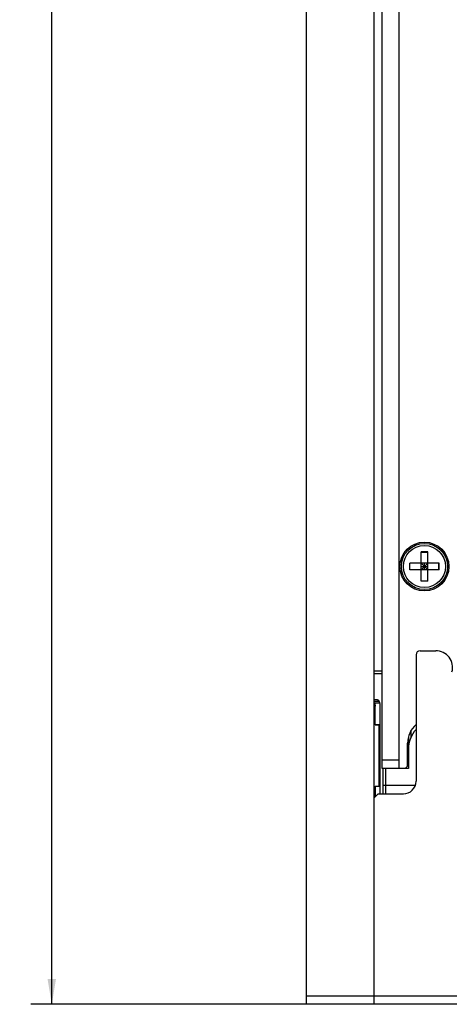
# Model space of a CAD drawing. Header units: millimetres. Extents: x 742 to 1452, y 144 to 826.
# Tile 5 of 40: x 1024 to 1075, y 144 to 261. Entities that reach past the tile are written whole.
import ezdxf
from ezdxf.enums import TextEntityAlignment as Align

# ---------------------------------------------------------------- set-up
doc = ezdxf.new("R2010")
doc.units = ezdxf.units.MM
doc.header["$LTSCALE"] = 32.67
doc.layers.get('0').update_dxf_attribs({"linetype": 'CONTINUOUS'})
doc.layers.add('00_COMPONENTS', color=7, linetype='CONTINUOUS')
doc.layers.add('51__DRAFT_DIMS', color=7, linetype='CONTINUOUS')
doc.styles.get("Standard").update_dxf_attribs({"font": 'simfang.ttf'})
doc.dimstyles.new('DIMSTYLE_1', dxfattribs={"dimtxt": 3, "dimasz": 3, "dimexe": 2.5, "dimexo": 0.5, "dimgap": 0.75, "dimtad": 1, "dimdsep": 46, "dimtxsty": 'STANDARD', "dimblk": '_FILLED', "dimblk1": '_FILLED', "dimblk2": '_FILLED', "dimcen": 0.09, "dimclrt": 3, "dimazin": 2, "dimtp": 0.8, "dimtm": 0.8, "dimtfac": 1, "dimtofl": 0, "dimtmove": 0, "dimatfit": 3, "dimldrblk": '_FILLED', "dimfxl": 1, "dimtolj": 1, "dimarcsym": 0})
doc.dimstyles.new('DIMSTYLE_2', dxfattribs={"dimtxt": 3, "dimasz": 3, "dimexe": 2.5, "dimexo": 0.5, "dimgap": 0.75, "dimtad": 1, "dimdsep": 46, "dimtxsty": 'STANDARD', "dimblk": '_FILLED', "dimblk1": '_FILLED', "dimblk2": '_FILLED', "dimcen": 0.09, "dimclrt": 3, "dimazin": 2, "dimtp": 0.3, "dimtm": 0.3, "dimtfac": 1, "dimtofl": 0, "dimtmove": 0, "dimatfit": 3, "dimldrblk": '_FILLED', "dimfxl": 1, "dimtolj": 1, "dimarcsym": 0})

# ---------------------------------------------------------------- blocks, each defined once
blk = doc.blocks.new('_FILLED')
at = {"color": 0, "linetype": 'ByBlock'}
blk.add_solid([(0, 0), (-1, 0.167), (-1, -0.167)], dxfattribs=at)
blk = doc.blocks.new('*D1')
at = {"layer": '51__DRAFT_DIMS', "color": 4}
for p, q in [((1073.48, 547.87), (1025.06, 547.87)), ((1027.56, 547.87), (1027.56, 345.87)), ((1027.56, 143.87), (1027.56, 345.87)), ((1065.28, 143.87), (1025.06, 143.87))]:
    blk.add_line(p, q, dxfattribs=at)
at = {"layer": '51__DRAFT_DIMS', "color": 4, "xscale": 3, "yscale": 3, "zscale": 3}
for p, rotation in [((1027.56, 547.87), 90), ((1027.56, 143.87), 270)]:
    blk.add_blockref('_FILLED', p, dxfattribs=dict(at, rotation=rotation))
at = {"layer": '51__DRAFT_DIMS', "color": 3}
blk.add_text('404', height=3, rotation=90, dxfattribs=at).set_placement((1026.81, 345.87), align=Align.CENTER)
blk = doc.blocks.new('*D2')
at = {"layer": '51__DRAFT_DIMS', "color": 4}
for p, q in [((1057.78, 547.37), (1057.78, 575.97)), ((1152.28, 170.67), (1152.28, 575.97)), ((1057.78, 573.47), (1105.03, 573.47)), ((1152.28, 573.47), (1105.03, 573.47))]:
    blk.add_line(p, q, dxfattribs=at)
at = {"layer": '51__DRAFT_DIMS', "color": 4, "xscale": 3, "yscale": 3, "zscale": 3, "rotation": 180}
blk.add_blockref('_FILLED', (1057.78, 573.47), dxfattribs=at)
at = {"layer": '51__DRAFT_DIMS', "color": 4, "xscale": 3, "yscale": 3, "zscale": 3}
blk.add_blockref('_FILLED', (1152.28, 573.47), dxfattribs=at)
at = {"layer": '51__DRAFT_DIMS', "color": 3}
blk.add_text('94.5', height=3, dxfattribs=at).set_placement((1105.03, 574.22), align=Align.CENTER)

msp = doc.modelspace()

# ---------------------------------------------------------------- linework, layer by layer
at = {"layer": '00_COMPONENTS', "color": 7}
for p, q in [((1057.784, 143.873), (1057.784, 547.873)), ((1065.784, 547.873), (1065.784, 143.873)), ((1066.784, 171.873), (1066.784, 519.873)), ((1068.784, 171.873), (1068.784, 519.873)), ((1072.184, 197.623), (1071.384, 197.623)), ((1071.384, 194.123), (1071.384, 197.623)), ((1071.384, 197.586), (1072.184, 197.586)), ((1072.184, 194.123), (1072.184, 197.623)), ((1073.534, 196.273), (1070.034, 196.273)), ((1070.034, 195.473), (1070.034, 196.273)), ((1073.534, 195.473), (1070.034, 195.473)), ((1070.071, 195.473), (1070.071, 196.273)), ((1071.384, 196.273), (1072.184, 195.473)), ((1071.384, 195.473), (1072.184, 196.273)), ((1071.384, 195.873), (1072.184, 195.873)), ((1071.784, 195.473), (1071.784, 196.273)), ((1073.496, 195.473), (1073.496, 196.273)), ((1073.534, 195.473), (1073.534, 196.273)), ((1071.384, 194.16), (1072.184, 194.16)), ((1072.184, 194.123), (1071.384, 194.123)), ((1070.784, 185.373), (1070.784, 170.373)), ((1071.284, 185.873), (1073.119, 185.873)), ((1066.784, 183.423), (1065.784, 183.423)), ((1066.784, 183.123), (1065.784, 183.123)), ((1065.784, 180.073), (1066.151, 180.073)), ((1065.784, 179.873), (1066.324, 179.873)), ((1065.784, 179.673), (1066.467, 179.673)), ((1065.937, 177.063), (1065.937, 179.273)), ((1066.501, 179.373), (1066.501, 168.873)), ((1066.501, 177.086), (1065.937, 177.063)), ((1065.937, 177.063), (1066.387, 177.063)), ((1066.387, 177.063), (1066.501, 177.068)), ((1066.387, 177.063), (1066.387, 169.782)), ((1069.884, 175.641), (1069.884, 171.873)), ((1070.184, 176.37), (1070.184, 175.591)), ((1069.784, 172.173), (1069.784, 174.873)), ((1068.784, 172.873), (1066.784, 172.873)), ((1069.484, 171.873), (1069.784, 172.173)), ((1069.884, 171.873), (1066.784, 171.873)), ((1066.884, 168.873), (1066.884, 171.873)), ((1067.184, 168.873), (1067.184, 171.873)), ((1065.937, 169.782), (1066.387, 169.782)), ((1065.937, 169.782), (1066.501, 169.76)), ((1065.937, 169.782), (1065.937, 168.526)), ((1066.501, 169.778), (1066.387, 169.782)), ((1070.698, 169.873), (1066.884, 169.873)), ((1066.284, 168.873), (1065.784, 168.373)), ((1066.284, 168.873), (1069.284, 168.873)), ((1057.784, 144.873), (1085.348, 144.873)), ((1152.284, 143.873), (1057.784, 143.873))]:
    msp.add_line(p, q, dxfattribs=at)
for radius in [2.9, 2.739, 2.5]:
    msp.add_circle((1071.784, 195.873), radius, dxfattribs=at)
for centre, radius, start, end in [((1071.284, 185.373), 0.5, 90, 180), ((1073.119, 183.873), 2, 344.74248, 90), ((1072.784, 174.873), 3, 131.81257, 180), ((1073.384, 174.173), 3.5, 137.97997, 180), ((1069.284, 170.373), 1.5, 270, 360)]:
    msp.add_arc(centre, radius, start, end, dxfattribs=at)
for points, knots in [([(1065.784, 179.662), (1065.808, 179.65), (1065.841, 179.619), (1065.873, 179.568), (1065.904, 179.5), (1065.93, 179.401), (1065.937, 179.317), (1065.937, 179.273)], [0, 0, 0, 0, 0.1846222, 0.295902, 0.4195917, 0.6975388, 1, 1, 1, 1]), ([(1066.151, 180.073), (1066.169, 180.073), (1066.206, 180.067), (1066.26, 180.041), (1066.31, 179.999), (1066.339, 179.964), (1066.353, 179.944)], [0, 0, 0, 0, 0.2186124, 0.4516965, 0.7101465, 1, 1, 1, 1]), ([(1066.324, 179.873), (1066.339, 179.873), (1066.37, 179.867), (1066.397, 179.851), (1066.41, 179.842)], [0, 0, 0, 0, 0.4795113, 1, 1, 1, 1]), ([(1066.353, 179.944), (1066.377, 179.909), (1066.42, 179.828), (1066.466, 179.691), (1066.494, 179.536), (1066.501, 179.428), (1066.501, 179.373)], [0, 0, 0, 0, 0.2136159, 0.4571099, 0.7227132, 1, 1, 1, 1])]:
    msp.add_open_spline(points, degree=3, knots=knots, dxfattribs=at)

# ---------------------------------------------------------------- dimensions: what is measured, and where the dimension line sits
at = {"layer": '51__DRAFT_DIMS', "color": 4}
dim = msp.add_linear_dim(base=(1152.284, 573.472), p1=(1057.784, 546.873), p2=(1152.284, 170.173), dimstyle='DIMSTYLE_2', dxfattribs=at)
dim.commit()
dim.dimension.update_dxf_attribs({"geometry": '*D2', "text_midpoint": (1104.955, 573.472), "dimtype": 160})
dim = msp.add_linear_dim(base=(1027.559, 547.873), p1=(1065.784, 143.873), p2=(1073.984, 547.873), angle=90, dimstyle='DIMSTYLE_1', dxfattribs=at)
dim.commit()
dim.dimension.update_dxf_attribs({"geometry": '*D1', "text_midpoint": (1027.559, 345.838), "dimtype": 160})

doc.saveas('drawing.dxf')
